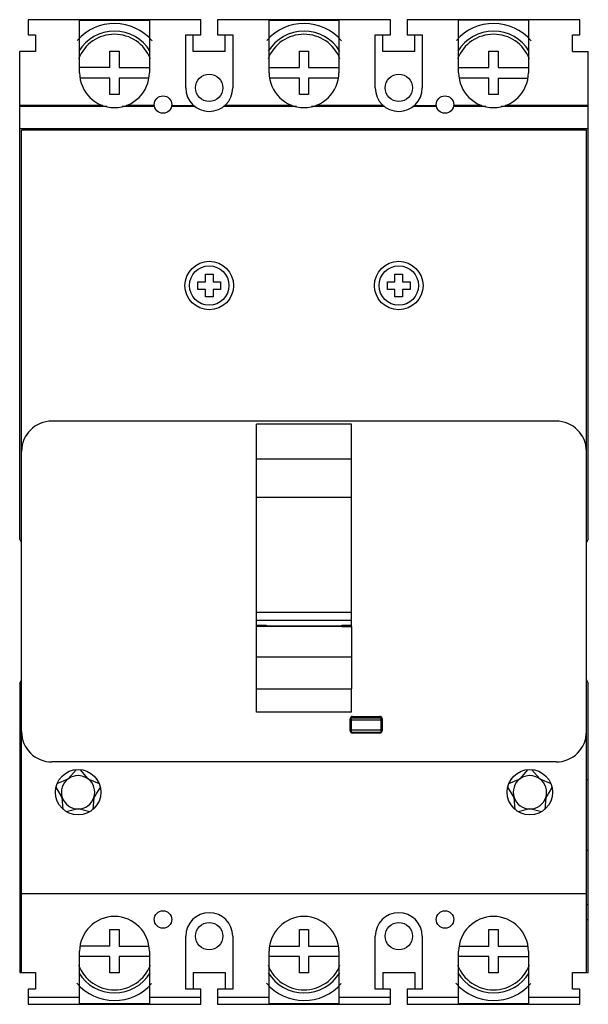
# Model space of a CAD drawing. Header units: millimetres. Extents: x 18 to 93, y 11 to 141.
import ezdxf

# ---------------------------------------------------------------- set-up
doc = ezdxf.new("R2010")
doc.units = ezdxf.units.MM
doc.header["$LTSCALE"] = 9.961609
doc.layers.add('00_COMPONENTS', color=7, linetype='CONTINUOUS')
doc.layers.add('00_COMPONENTS_1', color=7, linetype='CONTINUOUS')

msp = doc.modelspace()

# ---------------------------------------------------------------- linework, layer by layer
at = {"layer": '00_COMPONENTS', "color": 7, "linetype": 'Continuous'}
for p, q in [((61.68, 77.86), (49.18, 77.86)), ((61.68, 62.66), (49.18, 62.66)), ((61.68, 61.61), (49.18, 61.61)), ((50.43, 60.82), (49.14, 60.82)), ((49.14, 60.82), (49.14, 52.59)), ((49.18, 61.01), (50.43, 61.01)), ((50.43, 61.01), (50.43, 60.82)), ((50.43, 60.89), (60.43, 60.89)), ((60.43, 60.85), (50.43, 60.85)), ((60.43, 61.01), (61.68, 61.01)), ((60.43, 60.82), (60.43, 61.01)), ((60.43, 60.82), (61.72, 60.82)), ((61.72, 52.59), (61.72, 60.82)), ((49.14, 56.83), (61.72, 56.83)), ((49.14, 52.59), (61.72, 52.59))]:
    msp.add_line(p, q, dxfattribs=at)
at = {"layer": '00_COMPONENTS_1', "color": 7, "linetype": 'Continuous'}
for p, q in [((19.03, 140.94), (19.03, 138.94)), ((41.83, 140.94), (19.03, 140.94)), ((25.83, 133.94), (25.83, 140.94)), ((25.83, 140.89), (35.03, 140.89)), ((35.03, 140.94), (35.03, 133.94)), ((41.83, 138.94), (41.83, 140.94)), ((44.03, 140.94), (44.03, 138.94)), ((66.83, 140.94), (44.03, 140.94)), ((50.83, 133.94), (50.83, 140.94)), ((50.83, 140.89), (60.03, 140.89)), ((60.03, 140.94), (60.03, 133.94)), ((66.83, 138.94), (66.83, 140.94)), ((69.03, 140.94), (69.03, 138.94)), ((91.83, 140.94), (69.03, 140.94)), ((75.83, 133.94), (75.83, 140.94)), ((85.03, 140.89), (75.83, 140.89)), ((85.03, 140.94), (85.03, 133.94)), ((91.83, 138.94), (91.83, 140.94)), ((19.03, 138.94), (20.03, 138.94)), ((20.03, 138.94), (20.03, 136.74)), ((39.83, 131.94), (39.83, 138.94)), ((39.83, 138.94), (41.83, 138.94)), ((40.83, 136.74), (40.83, 138.94)), ((44.03, 138.94), (46.03, 138.94)), ((45.03, 136.74), (45.03, 138.94)), ((46.03, 138.94), (46.03, 131.94)), ((64.83, 131.94), (64.83, 138.94)), ((64.83, 138.94), (66.83, 138.94)), ((65.83, 136.74), (65.83, 138.94)), ((69.03, 138.94), (71.03, 138.94)), ((70.03, 136.74), (70.03, 138.94)), ((71.03, 138.94), (71.03, 131.94)), ((90.83, 136.74), (90.83, 138.94)), ((90.83, 138.94), (91.83, 138.94)), ((17.93, 72.34), (17.93, 136.74)), ((20.03, 136.74), (17.93, 136.74)), ((29.83, 134.64), (29.83, 136.8)), ((29.83, 136.8), (31.03, 136.8)), ((31.03, 136.8), (31.03, 134.64)), ((45.03, 136.74), (40.83, 136.74)), ((54.83, 134.64), (54.83, 136.8)), ((54.83, 136.8), (56.03, 136.8)), ((56.03, 136.8), (56.03, 134.64)), ((70.03, 136.74), (65.83, 136.74)), ((79.83, 134.64), (79.83, 136.8)), ((79.83, 136.8), (81.03, 136.8)), ((81.03, 136.8), (81.03, 134.64)), ((90.83, 136.74), (92.93, 136.74)), ((92.93, 72.34), (92.93, 136.74)), ((29.83, 134.64), (25.83, 134.64)), ((31.03, 134.64), (35.03, 134.64)), ((50.83, 134.64), (54.83, 134.64)), ((56.03, 134.64), (60.03, 134.64)), ((75.83, 134.64), (79.83, 134.64)), ((81.03, 134.64), (85.03, 134.64)), ((29.83, 133.24), (26, 133.24)), ((29.83, 131.08), (29.83, 133.24)), ((31.03, 133.24), (31.03, 131.08)), ((34.86, 133.24), (31.03, 133.24)), ((54.83, 133.24), (51, 133.24)), ((54.83, 131.08), (54.83, 133.24)), ((56.03, 133.24), (56.03, 131.08)), ((59.86, 133.24), (56.03, 133.24)), ((79.83, 133.24), (76, 133.24)), ((79.83, 131.08), (79.83, 133.24)), ((81.03, 133.24), (81.03, 131.08)), ((81.03, 133.24), (84.86, 133.24)), ((31.03, 131.08), (29.83, 131.08)), ((56.03, 131.08), (54.83, 131.08)), ((81.03, 131.08), (79.83, 131.08)), ((28.84, 129.63), (17.93, 129.63)), ((29.42, 129.46), (17.93, 129.46)), ((35.72, 129.46), (31.44, 129.46)), ((35.69, 129.63), (32.02, 129.63)), ((41.08, 129.46), (37.94, 129.46)), ((37.97, 129.63), (40.87, 129.63)), ((54.42, 129.46), (44.78, 129.46)), ((53.84, 129.63), (44.99, 129.63)), ((66.08, 129.46), (56.44, 129.46)), ((65.87, 129.63), (57.02, 129.63)), ((72.92, 129.46), (69.78, 129.46)), ((69.99, 129.63), (72.89, 129.63)), ((79.42, 129.46), (75.14, 129.46)), ((78.84, 129.63), (75.17, 129.63)), ((92.93, 129.46), (81.44, 129.46)), ((92.93, 129.63), (82.02, 129.63)), ((92.93, 126.54), (17.93, 126.54)), ((18.18, 15.14), (18.18, 126.34)), ((92.68, 126.34), (18.18, 126.34)), ((92.68, 15.14), (92.68, 126.34)), ((42.43, 106.34), (42.43, 107.34)), ((42.43, 107.34), (43.43, 107.34)), ((43.43, 107.34), (43.43, 106.34)), ((67.43, 106.34), (67.43, 107.34)), ((67.43, 107.34), (68.43, 107.34)), ((68.43, 107.34), (68.43, 106.34)), ((41.43, 105.34), (41.43, 106.34)), ((41.43, 106.34), (42.43, 106.34)), ((42.43, 105.34), (41.43, 105.34)), ((42.43, 104.34), (42.43, 105.34)), ((43.43, 106.34), (44.43, 106.34)), ((43.43, 105.34), (43.43, 104.34)), ((44.43, 105.34), (43.43, 105.34)), ((44.43, 106.34), (44.43, 105.34)), ((66.43, 105.34), (66.43, 106.34)), ((66.43, 106.34), (67.43, 106.34)), ((67.43, 105.34), (66.43, 105.34)), ((67.43, 104.34), (67.43, 105.34)), ((68.43, 106.34), (69.43, 106.34)), ((68.43, 105.34), (68.43, 104.34)), ((69.43, 105.34), (68.43, 105.34)), ((69.43, 106.34), (69.43, 105.34)), ((43.43, 104.34), (42.43, 104.34)), ((68.43, 104.34), (67.43, 104.34)), ((88.68, 87.94), (22.18, 87.94)), ((49.18, 60.82), (49.18, 87.54)), ((61.68, 87.54), (49.18, 87.54)), ((61.68, 60.82), (61.68, 87.54)), ((61.68, 82.91), (49.18, 82.91)), ((18.18, 71.9), (17.93, 72.34)), ((92.93, 72.34), (92.68, 71.9)), ((17.93, 53.34), (18.18, 53.78)), ((17.93, 53.34), (17.93, 15.14)), ((92.68, 53.78), (92.93, 53.34)), ((92.93, 15.14), (92.93, 53.34)), ((49.18, 49.5), (49.18, 52.59)), ((61.68, 49.5), (61.68, 52.59)), ((61.68, 49.5), (49.18, 49.5)), ((61.53, 47.04), (61.53, 48.65)), ((61.63, 48.88), (61.63, 46.84)), ((65.63, 48.74), (61.63, 48.74)), ((65.63, 48.45), (61.63, 48.45)), ((61.83, 48.96), (65.43, 48.96)), ((65.63, 46.84), (65.63, 48.88)), ((65.73, 48.65), (65.73, 47.04)), ((65.63, 47.13), (61.63, 47.13)), ((65.63, 46.84), (61.63, 46.84)), ((65.43, 46.74), (61.83, 46.74)), ((88.68, 42.94), (22.18, 42.94)), ((24.34, 40.72), (25.37, 41.91)), ((25.89, 41.91), (26.92, 40.72)), ((83.94, 40.72), (84.97, 41.91)), ((85.49, 41.91), (86.52, 40.72)), ((18.18, 40.64), (17.93, 40.64)), ((22.86, 40.09), (24.34, 40.72)), ((26.92, 40.72), (28.4, 40.1)), ((82.46, 40.09), (83.94, 40.72)), ((86.52, 40.72), (88, 40.1)), ((92.68, 40.64), (92.93, 40.64)), ((23.54, 38.26), (22.73, 39.6)), ((28.28, 39.15), (28.07, 38.8)), ((28.54, 39.58), (28.28, 39.15)), ((83.14, 38.26), (82.33, 39.6)), ((87.88, 39.15), (87.67, 38.8)), ((88.14, 39.58), (87.88, 39.15)), ((23.67, 36.67), (23.54, 38.26)), ((27.72, 38.22), (27.59, 36.67)), ((83.27, 36.67), (83.14, 38.26)), ((87.32, 38.22), (87.19, 36.67)), ((25.63, 36.74), (24.08, 36.37)), ((27.18, 36.37), (25.63, 36.74)), ((85.23, 36.74), (83.68, 36.37)), ((86.78, 36.37), (85.23, 36.74)), ((18.18, 31.31), (17.93, 31.31)), ((92.68, 31.31), (92.93, 31.31)), ((92.68, 25.54), (18.18, 25.54)), ((17.93, 24.1), (18.18, 24.1)), ((92.68, 24.1), (92.93, 24.1)), ((18.18, 22.1), (17.93, 22.1)), ((29.83, 20.8), (31.03, 20.8)), ((29.83, 18.64), (29.83, 20.8)), ((31.03, 20.8), (31.03, 18.64)), ((54.83, 20.8), (56.03, 20.8)), ((54.83, 18.64), (54.83, 20.8)), ((56.03, 20.8), (56.03, 18.64)), ((79.83, 20.8), (81.03, 20.8)), ((79.83, 18.64), (79.83, 20.8)), ((81.03, 20.8), (81.03, 18.64)), ((92.93, 22.1), (92.68, 22.1)), ((39.83, 12.94), (39.83, 19.94)), ((46.03, 19.94), (46.03, 12.94)), ((64.83, 12.94), (64.83, 19.94)), ((71.03, 19.94), (71.03, 12.94)), ((29.83, 18.64), (26, 18.64)), ((31.03, 18.64), (34.86, 18.64)), ((51, 18.64), (54.83, 18.64)), ((56.03, 18.64), (59.86, 18.64)), ((76, 18.64), (79.83, 18.64)), ((81.03, 18.64), (84.86, 18.64)), ((25.83, 10.94), (25.83, 17.94)), ((29.83, 17.24), (25.83, 17.24)), ((29.83, 15.08), (29.83, 17.24)), ((35.03, 17.24), (31.03, 17.24)), ((31.03, 17.24), (31.03, 15.08)), ((35.03, 17.94), (35.03, 10.94)), ((50.83, 10.94), (50.83, 17.94)), ((54.83, 17.24), (50.83, 17.24)), ((54.83, 15.08), (54.83, 17.24)), ((60.03, 17.24), (56.03, 17.24)), ((56.03, 17.24), (56.03, 15.08)), ((60.03, 17.94), (60.03, 10.94)), ((75.83, 10.94), (75.83, 17.94)), ((79.83, 17.24), (75.83, 17.24)), ((79.83, 15.08), (79.83, 17.24)), ((81.03, 17.24), (85.03, 17.24)), ((81.03, 17.24), (81.03, 15.08)), ((85.03, 17.94), (85.03, 10.94)), ((17.93, 15.14), (20.03, 15.14)), ((20.03, 15.14), (20.03, 12.94)), ((31.03, 15.08), (29.83, 15.08)), ((40.83, 15.14), (45.03, 15.14)), ((40.83, 15.14), (40.83, 12.94)), ((45.03, 15.14), (45.03, 12.94)), ((56.03, 15.08), (54.83, 15.08)), ((65.83, 15.14), (70.03, 15.14)), ((65.83, 15.14), (65.83, 12.94)), ((70.03, 15.14), (70.03, 12.94)), ((81.03, 15.08), (79.83, 15.08)), ((90.83, 15.14), (92.93, 15.14)), ((90.83, 12.94), (90.83, 15.14)), ((20.03, 12.94), (19.03, 12.94)), ((19.03, 12.94), (19.03, 10.94)), ((19.03, 11.9), (25.83, 11.9)), ((35.03, 11.9), (41.83, 11.9)), ((41.83, 12.94), (39.83, 12.94)), ((41.83, 10.94), (41.83, 12.94)), ((46.03, 12.94), (44.03, 12.94)), ((44.03, 12.94), (44.03, 10.94)), ((44.03, 11.9), (50.83, 11.9)), ((60.03, 11.9), (66.83, 11.9)), ((66.83, 12.94), (64.83, 12.94)), ((66.83, 10.94), (66.83, 12.94)), ((71.03, 12.94), (69.03, 12.94)), ((69.03, 12.94), (69.03, 10.94)), ((69.03, 11.9), (75.83, 11.9)), ((85.03, 11.9), (91.83, 11.9)), ((91.83, 12.94), (90.83, 12.94)), ((91.83, 10.94), (91.83, 12.94)), ((19.03, 10.94), (41.83, 10.94)), ((35.03, 10.99), (25.83, 10.99)), ((29.33, 10.99), (29.33, 10.94)), ((33.93, 10.99), (33.93, 10.94)), ((44.03, 10.94), (66.83, 10.94)), ((60.03, 10.99), (50.83, 10.99)), ((54.33, 10.99), (54.33, 10.94)), ((58.93, 10.99), (58.93, 10.94)), ((69.03, 10.94), (91.83, 10.94)), ((85.03, 10.99), (75.83, 10.99)), ((79.33, 10.99), (79.33, 10.94)), ((83.93, 10.99), (83.93, 10.94))]:
    msp.add_line(p, q, dxfattribs=at)
for centre, radius in [((42.93, 131.94), 1.8), ((67.93, 131.94), 1.8), ((36.83, 129.74), 1.15), ((74.03, 129.74), 1.15), ((42.93, 105.84), 3.2), ((42.93, 105.84), 2.6), ((67.93, 105.84), 3.2), ((67.93, 105.84), 2.6), ((25.63, 38.94), 3), ((85.23, 38.94), 3), ((36.83, 22.14), 1.15), ((74.03, 22.14), 1.15), ((42.93, 19.94), 1.8), ((67.93, 19.94), 1.8)]:
    msp.add_circle(centre, radius, dxfattribs=at)
for centre, radius, start, end in [((30.43, 133.94), 6.5, 40.372, 138.9293), ((55.43, 133.94), 6.5, 40.377, 138.9057), ((80.43, 133.94), 6.5, 40.377, 138.9057), ((30.43, 133.94), 5.5, 30.8607, 148.9811), ((55.43, 133.94), 5.5, 30.8607, 148.9811), ((80.43, 133.94), 5.5, 30.8607, 148.9811), ((30.43, 133.94), 5.08, 21.2826, 158.7172), ((55.43, 133.94), 5.08, 21.2826, 158.7172), ((80.43, 133.94), 5.08, 21.2826, 158.7172), ((30.43, 133.94), 4.6, 180, 360), ((55.43, 133.94), 4.6, 180, 360), ((80.43, 133.94), 4.6, 180, 360), ((42.93, 131.94), 3.1, 180, 360), ((67.93, 131.94), 3.1, 180, 360), ((22.18, 83.94), 4, 90, 180), ((88.68, 83.94), 4, 0, 90), ((61.84, 48.65), 0.314, 135.432, 157.2832), ((22.18, 46.94), 4, 180, 270), ((61.83, 47.04), 0.3, 180, 270), ((65.43, 47.04), 0.3, 270, 360), ((88.68, 46.94), 4, 270, 360), ((25.63, 38.94), 2.2, 126.6589, 53.5157), ((25.63, 38.94), 2.2, 54.5131, 125.3661), ((85.23, 38.94), 2.2, 126.6589, 53.5157), ((85.23, 38.94), 2.2, 54.5131, 125.3661), ((226.54, -82.23), 232.47, 148.6244, 148.7903), ((286.14, -82.23), 232.47, 148.6244, 148.7903), ((30.43, 17.94), 4.6, 0, 180), ((42.93, 19.94), 3.1, 0, 180), ((55.43, 17.94), 4.6, 0, 180), ((67.93, 19.94), 3.1, 0, 180), ((80.43, 17.94), 4.6, 0, 180), ((30.43, 17.94), 5.08, 201.2826, 338.7172), ((55.43, 17.94), 5.08, 201.2826, 338.7172), ((80.43, 17.94), 5.08, 201.2826, 338.7172), ((30.43, 17.94), 5.5, 211.0189, 328.9811), ((55.43, 17.94), 5.5, 211.0189, 328.9811), ((80.43, 17.94), 5.5, 211.0189, 328.9811), ((30.43, 17.94), 6.5, 220.372, 318.9293), ((55.43, 17.94), 6.5, 220.372, 318.9293), ((80.43, 17.94), 6.5, 220.372, 318.9293)]:
    msp.add_arc(centre, radius, start, end, dxfattribs=at)
for points, knots in [([(61.55, 48.77), (61.55, 48.77), (61.54, 48.73), (61.53, 48.69), (61.53, 48.65)], [0, 0, 0, 0, 0.033155, 1, 1, 1, 1]), ([(61.83, 48.96), (61.79, 48.96), (61.71, 48.95), (61.65, 48.9), (61.62, 48.87)], [0, 0, 0, 0, 0.493874, 1, 1, 1, 1]), ([(65.64, 48.87), (65.64, 48.87), (65.61, 48.9), (65.54, 48.95), (65.47, 48.96), (65.43, 48.96)], [0, 0, 0, 0, 0.022611, 0.522583, 1, 1, 1, 1]), ([(65.73, 48.65), (65.73, 48.69), (65.71, 48.77), (65.67, 48.84), (65.64, 48.87)], [0, 0, 0, 0, 0.517184, 1, 1, 1, 1])]:
    msp.add_open_spline(points, degree=3, knots=knots, dxfattribs=at)

doc.saveas('drawing.dxf')
